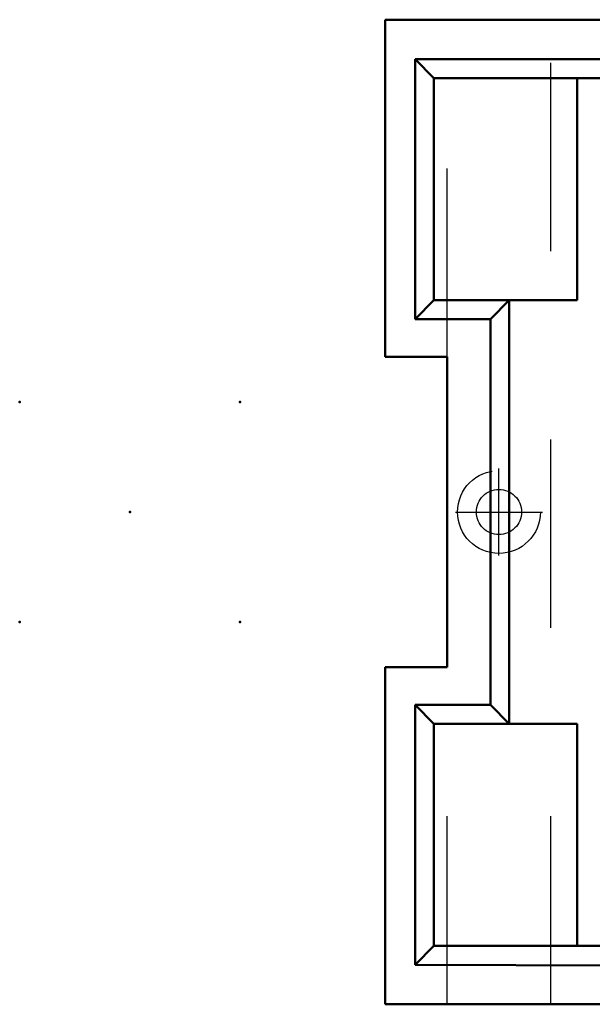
# Model space of a CAD drawing. Header units: inches. Extents: x -1.57 to 1.57, y -0.26 to 0.26.
# Tile 1 of 13: x -1.57 to -1.27, y -0.26 to 0.26. Entities that reach past the tile are written whole.
import ezdxf

# ---------------------------------------------------------------- set-up
doc = ezdxf.new("R2010")
doc.units = ezdxf.units.IN
doc.header["$MEASUREMENT"] = 0
doc.linetypes.add('Center', pattern=[1.5, 0.45, -0.5, 0.05, -0.5])
doc.linetypes.add('Dashed', pattern=[2, 1, -1])
for name, color, linetype, lineweight in [('AM_0', 7, 'Continuous', 50), ('AM_7', 7, 'Center', 25), ('AM_9', 6, 'Dashed', 25), ('ConnectionPoints', 7, 'Continuous', 50)]:
    doc.layers.add(name, color=color, linetype=linetype, lineweight=lineweight)

# ---------------------------------------------------------------- blocks, each defined once
blk = doc.blocks.new('4_SEAF_50_06_5_L_10_1_A_0_K_TR_BODY_2_0_in_SEAF_50_06_5_S_10_2_A_K_TR_4')
at = {"layer": 'AM_0', "ltscale": 0.006254}
for p, q in [((-1.381, 0.0825), (-1.381, 0.2615)), ((1.348, 0.2615), (-1.381, 0.2615)), ((-1.235, 0.2405), (-1.365, 0.2405)), ((-1.365, 0.2405), (-1.365, 0.1025)), ((-1.355, 0.2305), (-1.365, 0.2405)), ((-1.235, 0.2305), (-1.355, 0.2305)), ((-1.355, 0.2305), (-1.355, 0.1125)), ((-1.279, 0.1125), (-1.279, 0.2305)), ((-1.355, 0.1125), (-1.365, 0.1025)), ((-1.355, 0.1125), (-1.279, 0.1125)), ((-1.315, 0.1125), (-1.325, 0.1025)), ((-1.315, 0.1125), (-1.315, -0.1125)), ((-1.365, 0.1025), (-1.325, 0.1025)), ((-1.325, 0.1025), (-1.325, -0.1025)), ((-1.348, 0.0825), (-1.381, 0.0825)), ((-1.348, -0.0825), (-1.348, 0.0825)), ((-1.381, -0.2615), (-1.381, -0.0825)), ((-1.348, -0.0825), (-1.381, -0.0825)), ((-1.365, -0.1025), (-1.365, -0.2405)), ((-1.325, -0.1025), (-1.365, -0.1025)), ((-1.355, -0.1125), (-1.365, -0.1025)), ((-1.315, -0.1125), (-1.325, -0.1025)), ((-1.279, -0.1125), (-1.355, -0.1125)), ((-1.355, -0.1125), (-1.355, -0.2305)), ((-1.279, -0.2305), (-1.279, -0.1125)), ((-1.355, -0.2305), (-1.365, -0.2405)), ((-1.355, -0.2305), (-1.235, -0.2305)), ((-1.365, -0.2405), (-1.065, -0.2415)), ((1.348, -0.2615), (-1.381, -0.2615))]:
    blk.add_line(p, q, dxfattribs=at)
at = {"layer": 'AM_7', "ltscale": 0.006254}
for p, q in [((-1.3205, -0.0231), (-1.3205, 0.0231)), ((-1.3436, 0), (-1.2974, 0))]:
    blk.add_line(p, q, dxfattribs=at)
at = {"layer": 'AM_9', "ltscale": 0.006254}
for p, q in [((-1.348, 0.0825), (-1.348, 0.2615)), ((-1.293, -0.2615), (-1.293, 0.2615)), ((-1.348, -0.2615), (-1.348, -0.0825))]:
    blk.add_line(p, q, dxfattribs=at)
for radius in [0.022, 0.012]:
    blk.add_circle((-1.3205, 0), radius, dxfattribs=at)

msp = doc.modelspace()

# ---------------------------------------------------------------- linework, layer by layer
at = {"layer": 'ConnectionPoints'}
for p in [(-1.575, 0.0585, 0.011), (-1.458, 0.0585, 0.011), (-1.5165, 0, 0.175), (-1.575, -0.0585, 0.011), (-1.458, -0.0585, 0.011)]:
    msp.add_point(p, dxfattribs=at)

# ---------------------------------------------------------------- block references
msp.add_blockref('4_SEAF_50_06_5_L_10_1_A_0_K_TR_BODY_2_0_in_SEAF_50_06_5_S_10_2_A_K_TR_4', (0, 0))

doc.saveas('drawing.dxf')
